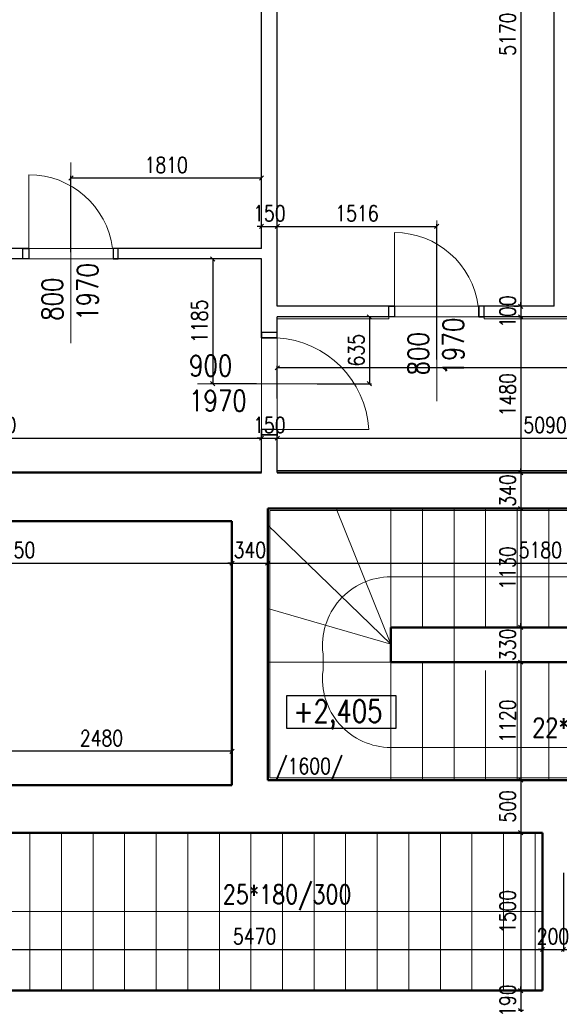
# Model space of a CAD drawing. Header units: millimetres. Extents: x -238874 to 551972, y -298952 to 658415.
# Tile 252 of 256: x 19571 to 24698, y 204681 to 214034. Entities that reach past the tile are written whole.
import ezdxf

# ---------------------------------------------------------------- set-up
doc = ezdxf.new("R2010")
doc.units = ezdxf.units.MM
doc.header["$LTSCALE"] = 20
doc.linetypes.add('DIVIDE', pattern=[31.75, 12.7, -6.35, 0, -6.35, 0, -6.35])
for name, color, linetype in [('CZ', 255, 'Continuous'), ('KOTY', 8, 'Continuous'), ('ZDP', 50, 'Continuous')]:
    doc.layers.add(name, color=color, linetype=linetype)
doc.layers.add('NOSNÉ', color=8, linetype='Continuous', lineweight=50)
doc.layers.add('PRUCHODY', color=7, linetype='Continuous', lineweight=18)
doc.styles.add('SIMPLEX', font='SIMPLEX.shx', dxfattribs={"width": 0.8, "bigfont": 'CAD13.shx'})
doc.styles.get("Standard").update_dxf_attribs({"font": 'simplex.shx', "width": 0.8})
doc.dimstyles.new('CKA', dxfattribs={"dimtxt": 200, "dimasz": 40, "dimexe": 20, "dimexo": 0.2, "dimgap": 50, "dimtad": 1, "dimdec": 0, "dimrnd": 1, "dimzin": 0, "dimdsep": 46, "dimtxsty": 'Standard', "dimblk1": 'OBLIQUE', "dimblk2": 'OBLIQUE', "dimsah": 1, "dimcen": 0.09, "dimclrd": 253, "dimclre": 253, "dimclrt": 253, "dimadec": 0, "dimazin": 0, "dimtfac": 1, "dimtdec": 0, "dimtix": 1, "dimtmove": 2, "dimatfit": 3, "dimfxl": 1, "dimtolj": 1, "dimtzin": 0, "dimarcsym": 0})

# ---------------------------------------------------------------- blocks, each defined once
blk = doc.blocks.new('_OBLIQUE')
at = {"color": 0, "linetype": 'ByBlock'}
blk.add_line((-0.5, -0.5), (0.5, 0.5), dxfattribs=at)
blk = doc.blocks.new('*D1521')
at = {"layer": 'DEFPOINTS', "color": 0, "transparency": 16777216}
for p in [(19068, 206310.9), (24538, 206310.9), (24538, 205201.3)]:
    blk.add_point(p, dxfattribs=at)
at = {"layer": 'KOTY', "lineweight": -2, "transparency": 16777216}
for p, q in [((24538, 205930.1), (24538, 205181.3)), ((19068, 205201.3), (24538, 205201.3))]:
    blk.add_line(p, q, dxfattribs=at)
at = {"layer": 'KOTY', "lineweight": -2, "transparency": 16777216, "xscale": 40, "yscale": 40, "zscale": 40, "rotation": 180}
blk.add_blockref('_OBLIQUE', (19068, 205201.3), dxfattribs=at)
at = {"layer": 'KOTY', "lineweight": -2, "transparency": 16777216, "xscale": 40, "yscale": 40, "zscale": 40}
blk.add_blockref('_OBLIQUE', (24538, 205201.3), dxfattribs=at)
at = {"layer": 'KOTY', "transparency": 16777216, "insert": (21803, 205326.3), "char_height": 150, "attachment_point": 5, "style": 'SIMPLEX'}
blk.add_mtext('\\A1;5470', dxfattribs=at)
blk = doc.blocks.new('*D1540')
at = {"layer": 'DEFPOINTS', "color": 0, "transparency": 16777216}
for p in [(27108, 210058.1), (22018, 209730.9), (27108, 209730.9)]:
    blk.add_point(p, dxfattribs=at)
at = {"layer": 'KOTY', "lineweight": -2, "transparency": 16777216}
for p, q in [((27108, 210111.6), (27108, 210078.1)), ((22018, 210058.1), (27108, 210058.1))]:
    blk.add_line(p, q, dxfattribs=at)
at = {"layer": 'KOTY', "lineweight": -2, "transparency": 16777216, "xscale": 40, "yscale": 40, "zscale": 40, "rotation": 180}
blk.add_blockref('_OBLIQUE', (22018, 210058.1), dxfattribs=at)
at = {"layer": 'KOTY', "lineweight": -2, "transparency": 16777216, "xscale": 40, "yscale": 40, "zscale": 40}
blk.add_blockref('_OBLIQUE', (27108, 210058.1), dxfattribs=at)
at = {"layer": 'KOTY', "transparency": 16777216, "insert": (24563, 210183.1), "char_height": 150, "attachment_point": 5, "style": 'SIMPLEX'}
blk.add_mtext('\\A1;5090', dxfattribs=at)
blk = doc.blocks.new('*D1541')
at = {"layer": 'DEFPOINTS', "color": 0, "transparency": 16777216}
for p in [(22018, 210726.1), (22018, 210055.6), (42178, 210055.6)]:
    blk.add_point(p, dxfattribs=at)
at = {"layer": 'KOTY', "lineweight": -2, "transparency": 16777216}
for p, q in [((22018, 210436.4), (22018, 210746.1)), ((42178, 210726.1), (22018, 210726.1))]:
    blk.add_line(p, q, dxfattribs=at)
at = {"layer": 'KOTY', "lineweight": -2, "transparency": 16777216, "xscale": 40, "yscale": 40, "zscale": 40, "rotation": 180}
blk.add_blockref('_OBLIQUE', (22018, 210726.1), dxfattribs=at)
at = {"layer": 'KOTY', "lineweight": -2, "transparency": 16777216, "xscale": 40, "yscale": 40, "zscale": 40}
blk.add_blockref('_OBLIQUE', (42178, 210726.1), dxfattribs=at)
at = {"layer": 'KOTY', "transparency": 16777216, "insert": (32098, 210851.1), "char_height": 150, "attachment_point": 5, "style": 'SIMPLEX'}
blk.add_mtext('\\A1;20160', dxfattribs=at)
blk = doc.blocks.new('*D1542')
at = {"layer": 'DEFPOINTS', "color": 0, "transparency": 16777216}
for p in [(21928, 209390.9), (27108, 209390.9), (27108, 208871.6)]:
    blk.add_point(p, dxfattribs=at)
at = {"layer": 'KOTY', "lineweight": -2, "transparency": 16777216}
for p, q in [((27108, 209010.1), (27108, 208851.6)), ((21928, 208871.6), (27108, 208871.6))]:
    blk.add_line(p, q, dxfattribs=at)
at = {"layer": 'KOTY', "lineweight": -2, "transparency": 16777216, "xscale": 40, "yscale": 40, "zscale": 40, "rotation": 180}
blk.add_blockref('_OBLIQUE', (21928, 208871.6), dxfattribs=at)
at = {"layer": 'KOTY', "lineweight": -2, "transparency": 16777216, "xscale": 40, "yscale": 40, "zscale": 40}
blk.add_blockref('_OBLIQUE', (27108, 208871.6), dxfattribs=at)
at = {"layer": 'KOTY', "transparency": 16777216, "insert": (24518, 208996.6), "char_height": 150, "attachment_point": 5, "style": 'SIMPLEX'}
blk.add_mtext('\\A1;5180', dxfattribs=at)
blk = doc.blocks.new('*D1543')
at = {"layer": 'DEFPOINTS', "color": 0, "transparency": 16777216}
for p in [(23533.5, 212070), (22018, 210975.5), (23533.5, 210425.5)]:
    blk.add_point(p, dxfattribs=at)
at = {"layer": 'KOTY', "lineweight": -2, "transparency": 16777216}
for p, q in [((22018, 212070), (23533.5, 212070)), ((23533.5, 210806.2), (23533.5, 212090))]:
    blk.add_line(p, q, dxfattribs=at)
at = {"layer": 'KOTY', "lineweight": -2, "transparency": 16777216, "xscale": 40, "yscale": 40, "zscale": 40, "rotation": 180}
blk.add_blockref('_OBLIQUE', (22018, 212070), dxfattribs=at)
at = {"layer": 'KOTY', "lineweight": -2, "transparency": 16777216, "xscale": 40, "yscale": 40, "zscale": 40}
blk.add_blockref('_OBLIQUE', (23533.5, 212070), dxfattribs=at)
at = {"layer": 'KOTY', "transparency": 16777216, "insert": (22775.7, 212195), "char_height": 150, "attachment_point": 5, "style": 'SIMPLEX'}
blk.add_mtext('\\A1;1516', dxfattribs=at)
blk = doc.blocks.new('*D1547')
at = {"layer": 'DEFPOINTS', "color": 0, "transparency": 16777216}
for p in [(17438, 209220.9), (21588, 209270.9), (21588, 208871.6)]:
    blk.add_point(p, dxfattribs=at)
at = {"layer": 'KOTY', "lineweight": -2, "transparency": 16777216}
for p, q in [((17438, 208871.6), (21588, 208871.6)), ((21588, 208890.1), (21588, 208851.6))]:
    blk.add_line(p, q, dxfattribs=at)
at = {"layer": 'KOTY', "lineweight": -2, "transparency": 16777216, "xscale": 40, "yscale": 40, "zscale": 40, "rotation": 180}
blk.add_blockref('_OBLIQUE', (17438, 208871.6), dxfattribs=at)
at = {"layer": 'KOTY', "lineweight": -2, "transparency": 16777216, "xscale": 40, "yscale": 40, "zscale": 40}
blk.add_blockref('_OBLIQUE', (21588, 208871.6), dxfattribs=at)
at = {"layer": 'KOTY', "transparency": 16777216, "insert": (19513, 208996.6), "char_height": 150, "attachment_point": 5, "style": 'SIMPLEX'}
blk.add_mtext('\\A1;4150', dxfattribs=at)
blk = doc.blocks.new('*D1551')
at = {"layer": 'DEFPOINTS', "color": 0, "transparency": 16777216}
for p in [(21928, 209390.9), (21588, 209270.9), (21928, 208871.6)]:
    blk.add_point(p, dxfattribs=at)
at = {"layer": 'KOTY', "lineweight": -2, "transparency": 16777216}
for p, q in [((21928, 209010.1), (21928, 208851.6)), ((21588, 208871.6), (21548, 208871.6)), ((21588, 208871.6), (21928, 208871.6)), ((21928, 208871.6), (21968, 208871.6))]:
    blk.add_line(p, q, dxfattribs=at)
at = {"layer": 'KOTY', "lineweight": -2, "transparency": 16777216, "xscale": 40, "yscale": 40, "zscale": 40}
blk.add_blockref('_OBLIQUE', (21588, 208871.6), dxfattribs=at)
at = {"layer": 'KOTY', "lineweight": -2, "transparency": 16777216, "xscale": 40, "yscale": 40, "zscale": 40, "rotation": 180}
blk.add_blockref('_OBLIQUE', (21928, 208871.6), dxfattribs=at)
at = {"layer": 'KOTY', "transparency": 16777216, "insert": (21758, 208996.6), "char_height": 150, "attachment_point": 5, "style": 'SIMPLEX'}
blk.add_mtext('\\A1;340', dxfattribs=at)
blk = doc.blocks.new('*D1623')
at = {"layer": 'DEFPOINTS', "color": 0, "transparency": 16777216}
for p in [(19108, 207083.9), (19108, 206760.9), (21588, 206760.9)]:
    blk.add_point(p, dxfattribs=at)
at = {"layer": 'KOTY', "lineweight": -2, "transparency": 16777216}
for p, q in [((19108, 207141.6), (19108, 207103.9)), ((21588, 207083.9), (19108, 207083.9))]:
    blk.add_line(p, q, dxfattribs=at)
at = {"layer": 'KOTY', "lineweight": -2, "transparency": 16777216, "xscale": 40, "yscale": 40, "zscale": 40, "rotation": 180}
blk.add_blockref('_OBLIQUE', (19108, 207083.9), dxfattribs=at)
at = {"layer": 'KOTY', "lineweight": -2, "transparency": 16777216, "xscale": 40, "yscale": 40, "zscale": 40}
blk.add_blockref('_OBLIQUE', (21588, 207083.9), dxfattribs=at)
at = {"layer": 'KOTY', "transparency": 16777216, "insert": (20348, 207208.9), "char_height": 150, "attachment_point": 5, "style": 'SIMPLEX'}
blk.add_mtext('\\A1;2480', dxfattribs=at)
blk = doc.blocks.new('*D1626')
at = {"layer": 'DEFPOINTS', "color": 0, "transparency": 16777216}
for p in [(21868, 210058.1), (21868, 209730.9), (16798, 209230.9)]:
    blk.add_point(p, dxfattribs=at)
at = {"layer": 'KOTY', "lineweight": -2, "transparency": 16777216}
for p, q in [((21868, 210111.6), (21868, 210078.1)), ((16798, 210058.1), (21868, 210058.1))]:
    blk.add_line(p, q, dxfattribs=at)
at = {"layer": 'KOTY', "lineweight": -2, "transparency": 16777216, "xscale": 40, "yscale": 40, "zscale": 40, "rotation": 180}
blk.add_blockref('_OBLIQUE', (16798, 210058.1), dxfattribs=at)
at = {"layer": 'KOTY', "lineweight": -2, "transparency": 16777216, "xscale": 40, "yscale": 40, "zscale": 40}
blk.add_blockref('_OBLIQUE', (21868, 210058.1), dxfattribs=at)
at = {"layer": 'KOTY', "transparency": 16777216, "insert": (19333, 210183.1), "char_height": 150, "attachment_point": 5, "style": 'SIMPLEX'}
blk.add_mtext('\\A1;5070', dxfattribs=at)
blk = doc.blocks.new('*D1631')
at = {"layer": 'DEFPOINTS', "color": 0, "transparency": 16777216}
for p in [(22018, 212070), (21868, 210975.5), (22018, 210975.5)]:
    blk.add_point(p, dxfattribs=at)
at = {"layer": 'KOTY', "lineweight": -2, "transparency": 16777216}
for p, q in [((21868, 212070), (21828, 212070)), ((21868, 212070), (22018, 212070)), ((22018, 211356.2), (22018, 212090)), ((22018, 212070), (22058, 212070))]:
    blk.add_line(p, q, dxfattribs=at)
at = {"layer": 'KOTY', "lineweight": -2, "transparency": 16777216, "xscale": 40, "yscale": 40, "zscale": 40}
blk.add_blockref('_OBLIQUE', (21868, 212070), dxfattribs=at)
at = {"layer": 'KOTY', "lineweight": -2, "transparency": 16777216, "xscale": 40, "yscale": 40, "zscale": 40, "rotation": 180}
blk.add_blockref('_OBLIQUE', (22018, 212070), dxfattribs=at)
at = {"layer": 'KOTY', "transparency": 16777216, "insert": (21943, 212195), "char_height": 150, "attachment_point": 5, "style": 'SIMPLEX'}
blk.add_mtext('\\A1;150', dxfattribs=at)
blk = doc.blocks.new('*D1632')
at = {"layer": 'DEFPOINTS', "color": 0, "transparency": 16777216}
for p in [(22201.4, 211760.9), (21404.7, 210575.9), (22201.4, 210575.9)]:
    blk.add_point(p, dxfattribs=at)
at = {"layer": 'KOTY', "lineweight": -2, "transparency": 16777216}
for p, q in [((21404.7, 211760.9), (21404.7, 210575.9)), ((21820.7, 210575.9), (21384.7, 210575.9))]:
    blk.add_line(p, q, dxfattribs=at)
at = {"layer": 'KOTY', "lineweight": -2, "transparency": 16777216, "xscale": 40, "yscale": 40, "zscale": 40}
for p, rotation in [((21404.7, 211760.9), 90), ((21404.7, 210575.9), 270)]:
    blk.add_blockref('_OBLIQUE', p, dxfattribs=dict(at, rotation=rotation))
at = {"layer": 'KOTY', "transparency": 16777216, "insert": (21279.7, 211168.4), "char_height": 150, "attachment_point": 5, "rotation": 90, "style": 'SIMPLEX'}
blk.add_mtext('\\A1;1185', dxfattribs=at)
blk = doc.blocks.new('*D1633')
at = {"layer": 'DEFPOINTS', "color": 0, "transparency": 16777216}
for p in [(22018, 210058.1), (21868, 209730.9), (22018, 209730.9)]:
    blk.add_point(p, dxfattribs=at)
at = {"layer": 'KOTY', "lineweight": -2, "transparency": 16777216}
for p, q in [((22018, 210111.6), (22018, 210078.1)), ((21868, 210058.1), (21828, 210058.1)), ((21868, 210058.1), (22018, 210058.1)), ((22018, 210058.1), (22058, 210058.1))]:
    blk.add_line(p, q, dxfattribs=at)
at = {"layer": 'KOTY', "lineweight": -2, "transparency": 16777216, "xscale": 40, "yscale": 40, "zscale": 40}
blk.add_blockref('_OBLIQUE', (21868, 210058.1), dxfattribs=at)
at = {"layer": 'KOTY', "lineweight": -2, "transparency": 16777216, "xscale": 40, "yscale": 40, "zscale": 40, "rotation": 180}
blk.add_blockref('_OBLIQUE', (22018, 210058.1), dxfattribs=at)
at = {"layer": 'KOTY', "transparency": 16777216, "insert": (21943, 210183.1), "char_height": 150, "attachment_point": 5, "style": 'SIMPLEX'}
blk.add_mtext('\\A1;150', dxfattribs=at)
blk = doc.blocks.new('*D1634')
at = {"layer": 'DEFPOINTS', "color": 0, "transparency": 16777216}
for p in [(22018, 211210.9), (22018, 210575.9), (22894, 210575.9)]:
    blk.add_point(p, dxfattribs=at)
at = {"layer": 'KOTY', "lineweight": -2, "transparency": 16777216}
for p, q in [((22894, 211210.9), (22894, 210575.9)), ((22398.7, 210575.9), (22914, 210575.9))]:
    blk.add_line(p, q, dxfattribs=at)
at = {"layer": 'KOTY', "lineweight": -2, "transparency": 16777216, "xscale": 40, "yscale": 40, "zscale": 40}
for p, rotation in [((22894, 211210.9), 90), ((22894, 210575.9), 270)]:
    blk.add_blockref('_OBLIQUE', p, dxfattribs=dict(at, rotation=rotation))
at = {"layer": 'KOTY', "transparency": 16777216, "insert": (22769, 210893.4), "char_height": 150, "attachment_point": 5, "rotation": 90, "style": 'SIMPLEX'}
blk.add_mtext('\\A1;635', dxfattribs=at)
blk = doc.blocks.new('*D1635')
at = {"layer": 'DEFPOINTS', "color": 0, "transparency": 16777216}
for p in [(20057.8, 212528.8), (20057.8, 211444.2), (21868, 211444.2)]:
    blk.add_point(p, dxfattribs=at)
at = {"layer": 'KOTY', "lineweight": -2, "transparency": 16777216}
for p, q in [((20057.8, 211825), (20057.8, 212548.8)), ((21868, 212528.8), (20057.8, 212528.8))]:
    blk.add_line(p, q, dxfattribs=at)
at = {"layer": 'KOTY', "lineweight": -2, "transparency": 16777216, "xscale": 40, "yscale": 40, "zscale": 40, "rotation": 180}
blk.add_blockref('_OBLIQUE', (20057.8, 212528.8), dxfattribs=at)
at = {"layer": 'KOTY', "lineweight": -2, "transparency": 16777216, "xscale": 40, "yscale": 40, "zscale": 40}
blk.add_blockref('_OBLIQUE', (21868, 212528.8), dxfattribs=at)
at = {"layer": 'KOTY', "transparency": 16777216, "insert": (20962.9, 212653.8), "char_height": 150, "attachment_point": 5, "style": 'SIMPLEX'}
blk.add_mtext('\\A1;1810', dxfattribs=at)
blk = doc.blocks.new('*D1659')
at = {"layer": 'DEFPOINTS', "color": 0, "transparency": 16777216}
for p in [(25158, 209390.9), (24298, 208260.9), (24331.6, 208260.9)]:
    blk.add_point(p, dxfattribs=at)
at = {"layer": 'KOTY', "lineweight": -2, "transparency": 16777216}
for p, q in [((24331.6, 209390.9), (24331.6, 208260.9)), ((24678.7, 208260.9), (24351.6, 208260.9))]:
    blk.add_line(p, q, dxfattribs=at)
at = {"layer": 'KOTY', "lineweight": -2, "transparency": 16777216, "xscale": 40, "yscale": 40, "zscale": 40}
for p, rotation in [((24331.6, 209390.9), 90), ((24331.6, 208260.9), 270)]:
    blk.add_blockref('_OBLIQUE', p, dxfattribs=dict(at, rotation=rotation))
at = {"layer": 'KOTY', "transparency": 16777216, "insert": (24206.6, 208825.9), "char_height": 150, "attachment_point": 5, "rotation": 90, "style": 'SIMPLEX'}
blk.add_mtext('\\A1;1130', dxfattribs=at)
blk = doc.blocks.new('*D1927')
at = {"layer": 'DEFPOINTS', "color": 0, "transparency": 16777216}
for p in [(24538, 206310.9), (24738, 206310.9), (24738, 205201.3)]:
    blk.add_point(p, dxfattribs=at)
at = {"layer": 'KOTY', "lineweight": -2, "transparency": 16777216}
for p, q in [((24738, 205930.1), (24738, 205181.3)), ((24538, 205201.3), (24498, 205201.3)), ((24538, 205201.3), (24738, 205201.3)), ((24738, 205201.3), (24778, 205201.3))]:
    blk.add_line(p, q, dxfattribs=at)
at = {"layer": 'KOTY', "lineweight": -2, "transparency": 16777216, "xscale": 40, "yscale": 40, "zscale": 40}
blk.add_blockref('_OBLIQUE', (24538, 205201.3), dxfattribs=at)
at = {"layer": 'KOTY', "lineweight": -2, "transparency": 16777216, "xscale": 40, "yscale": 40, "zscale": 40, "rotation": 180}
blk.add_blockref('_OBLIQUE', (24738, 205201.3), dxfattribs=at)
at = {"layer": 'KOTY', "transparency": 16777216, "insert": (24638, 205326.3), "char_height": 150, "attachment_point": 5, "style": 'SIMPLEX'}
blk.add_mtext('\\A1;200', dxfattribs=at)
blk = doc.blocks.new('*D1930')
at = {"layer": 'DEFPOINTS', "color": 0, "transparency": 16777216}
for p in [(24468, 206310.9), (24331.6, 204810.9), (24538, 204810.9)]:
    blk.add_point(p, dxfattribs=at)
at = {"layer": 'KOTY', "lineweight": -2, "transparency": 16777216}
for p, q in [((24331.6, 206310.9), (24331.6, 204810.9)), ((24157.2, 204810.9), (24311.6, 204810.9))]:
    blk.add_line(p, q, dxfattribs=at)
at = {"layer": 'KOTY', "lineweight": -2, "transparency": 16777216, "xscale": 40, "yscale": 40, "zscale": 40}
for p, rotation in [((24331.6, 206310.9), 90), ((24331.6, 204810.9), 270)]:
    blk.add_blockref('_OBLIQUE', p, dxfattribs=dict(at, rotation=rotation))
at = {"layer": 'KOTY', "transparency": 16777216, "insert": (24206.6, 205560.9), "char_height": 150, "attachment_point": 5, "rotation": 90, "style": 'SIMPLEX'}
blk.add_mtext('\\A1;1500', dxfattribs=at)
blk = doc.blocks.new('*D1931')
at = {"layer": 'DEFPOINTS', "color": 0, "transparency": 16777216}
for p in [(24538, 204810.9), (24331.6, 204620.9), (24738, 204620.9)]:
    blk.add_point(p, dxfattribs=at)
at = {"layer": 'KOTY', "lineweight": -2, "transparency": 16777216}
for p, q in [((24331.6, 204810.9), (24331.6, 204850.9)), ((24331.6, 204810.9), (24331.6, 204620.9)), ((24357.2, 204620.9), (24311.6, 204620.9)), ((24331.6, 204620.9), (24331.6, 204580.9))]:
    blk.add_line(p, q, dxfattribs=at)
at = {"layer": 'KOTY', "lineweight": -2, "transparency": 16777216, "xscale": 40, "yscale": 40, "zscale": 40}
for p, rotation in [((24331.6, 204810.9), 270), ((24331.6, 204620.9), 90)]:
    blk.add_blockref('_OBLIQUE', p, dxfattribs=dict(at, rotation=rotation))
at = {"layer": 'KOTY', "transparency": 16777216, "insert": (24206.6, 204715.9), "char_height": 150, "attachment_point": 5, "rotation": 90, "style": 'SIMPLEX'}
blk.add_mtext('\\A1;190', dxfattribs=at)
blk = doc.blocks.new('*D1932')
at = {"layer": 'DEFPOINTS', "color": 0, "transparency": 16777216}
for p in [(24298, 208260.9), (24298, 207930.9), (24331.6, 207930.9)]:
    blk.add_point(p, dxfattribs=at)
at = {"layer": 'KOTY', "lineweight": -2, "transparency": 16777216}
for p, q in [((24331.6, 208260.9), (24331.6, 208300.9)), ((24331.6, 208260.9), (24331.6, 207930.9)), ((24331.6, 207930.9), (24331.6, 207890.9)), ((24678.7, 207930.9), (24351.6, 207930.9))]:
    blk.add_line(p, q, dxfattribs=at)
at = {"layer": 'KOTY', "lineweight": -2, "transparency": 16777216, "xscale": 40, "yscale": 40, "zscale": 40}
for p, rotation in [((24331.6, 208260.9), 270), ((24331.6, 207930.9), 90)]:
    blk.add_blockref('_OBLIQUE', p, dxfattribs=dict(at, rotation=rotation))
at = {"layer": 'KOTY', "transparency": 16777216, "insert": (24206.6, 208095.9), "char_height": 150, "attachment_point": 5, "rotation": 90, "style": 'SIMPLEX'}
blk.add_mtext('\\A1;330', dxfattribs=at)
blk = doc.blocks.new('*D1933')
at = {"layer": 'DEFPOINTS', "color": 0, "transparency": 16777216}
for p in [(24298, 207930.9), (24298, 206810.9), (24331.6, 206810.9)]:
    blk.add_point(p, dxfattribs=at)
at = {"layer": 'KOTY', "lineweight": -2, "transparency": 16777216}
for p, q in [((24331.6, 207930.9), (24331.6, 206810.9)), ((24678.7, 206810.9), (24351.6, 206810.9))]:
    blk.add_line(p, q, dxfattribs=at)
at = {"layer": 'KOTY', "lineweight": -2, "transparency": 16777216, "xscale": 40, "yscale": 40, "zscale": 40}
for p, rotation in [((24331.6, 207930.9), 90), ((24331.6, 206810.9), 270)]:
    blk.add_blockref('_OBLIQUE', p, dxfattribs=dict(at, rotation=rotation))
at = {"layer": 'KOTY', "transparency": 16777216, "insert": (24206.6, 207370.9), "char_height": 150, "attachment_point": 5, "rotation": 90, "style": 'SIMPLEX'}
blk.add_mtext('\\A1;1120', dxfattribs=at)
blk = doc.blocks.new('*D1934')
at = {"layer": 'DEFPOINTS', "color": 0, "transparency": 16777216}
for p in [(24298, 206810.9), (24331.6, 206310.9), (24468, 206310.9)]:
    blk.add_point(p, dxfattribs=at)
at = {"layer": 'KOTY', "lineweight": -2, "transparency": 16777216}
for p, q in [((24331.6, 206810.9), (24331.6, 206310.9)), ((24087.2, 206310.9), (24311.6, 206310.9))]:
    blk.add_line(p, q, dxfattribs=at)
at = {"layer": 'KOTY', "lineweight": -2, "transparency": 16777216, "xscale": 40, "yscale": 40, "zscale": 40}
for p, rotation in [((24331.6, 206810.9), 90), ((24331.6, 206310.9), 270)]:
    blk.add_blockref('_OBLIQUE', p, dxfattribs=dict(at, rotation=rotation))
at = {"layer": 'KOTY', "transparency": 16777216, "insert": (24206.6, 206560.9), "char_height": 150, "attachment_point": 5, "rotation": 90, "style": 'SIMPLEX'}
blk.add_mtext('\\A1;500', dxfattribs=at)
blk = doc.blocks.new('*D2420')
at = {"layer": 'DEFPOINTS', "color": 0, "transparency": 16777216}
for p in [(24148, 216480.9), (24331.6, 211310.9), (24648, 211310.9)]:
    blk.add_point(p, dxfattribs=at)
at = {"layer": 'KOTY', "lineweight": -2, "transparency": 16777216}
for p, q in [((24331.6, 216480.9), (24331.6, 211310.9)), ((24267.2, 211310.9), (24311.6, 211310.9))]:
    blk.add_line(p, q, dxfattribs=at)
at = {"layer": 'KOTY', "lineweight": -2, "transparency": 16777216, "xscale": 40, "yscale": 40, "zscale": 40}
for p, rotation in [((24331.6, 216480.9), 90), ((24331.6, 211310.9), 270)]:
    blk.add_blockref('_OBLIQUE', p, dxfattribs=dict(at, rotation=rotation))
at = {"layer": 'KOTY', "transparency": 16777216, "insert": (24206.6, 213895.9), "char_height": 150, "attachment_point": 5, "rotation": 90, "style": 'SIMPLEX'}
blk.add_mtext('\\A1;5170', dxfattribs=at)
blk = doc.blocks.new('*D2426')
at = {"layer": 'DEFPOINTS', "color": 0, "transparency": 16777216}
for p in [(24648, 211310.9), (23933.5, 211210.9), (24331.6, 211210.9)]:
    blk.add_point(p, dxfattribs=at)
at = {"layer": 'KOTY', "lineweight": -2, "transparency": 16777216}
for p, q in [((24331.6, 211310.9), (24331.6, 211350.9)), ((24331.6, 211310.9), (24331.6, 211210.9)), ((24314.3, 211210.9), (24351.6, 211210.9)), ((24331.6, 211210.9), (24331.6, 211170.9))]:
    blk.add_line(p, q, dxfattribs=at)
at = {"layer": 'KOTY', "lineweight": -2, "transparency": 16777216, "xscale": 40, "yscale": 40, "zscale": 40}
for p, rotation in [((24331.6, 211310.9), 270), ((24331.6, 211210.9), 90)]:
    blk.add_blockref('_OBLIQUE', p, dxfattribs=dict(at, rotation=rotation))
at = {"layer": 'KOTY', "transparency": 16777216, "insert": (24206.6, 211260.9), "char_height": 150, "attachment_point": 5, "rotation": 90, "style": 'SIMPLEX'}
blk.add_mtext('\\A1;100', dxfattribs=at)
blk = doc.blocks.new('*D2427')
at = {"layer": 'DEFPOINTS', "color": 0, "transparency": 16777216}
for p in [(24331.6, 209730.9), (24331.6, 209390.9), (25158, 209390.9)]:
    blk.add_point(p, dxfattribs=at)
at = {"layer": 'KOTY', "lineweight": -2, "transparency": 16777216}
for p, q in [((24331.6, 209730.9), (24331.6, 209770.9)), ((24331.6, 209730.9), (24331.6, 209390.9)), ((24777.2, 209390.9), (24311.6, 209390.9)), ((24331.6, 209390.9), (24331.6, 209350.9))]:
    blk.add_line(p, q, dxfattribs=at)
at = {"layer": 'KOTY', "lineweight": -2, "transparency": 16777216, "xscale": 40, "yscale": 40, "zscale": 40}
for p, rotation in [((24331.6, 209730.9), 270), ((24331.6, 209390.9), 90)]:
    blk.add_blockref('_OBLIQUE', p, dxfattribs=dict(at, rotation=rotation))
at = {"layer": 'KOTY', "transparency": 16777216, "insert": (24206.6, 209560.9), "char_height": 150, "attachment_point": 5, "rotation": 90, "style": 'SIMPLEX'}
blk.add_mtext('\\A1;340', dxfattribs=at)
blk = doc.blocks.new('*D2428')
at = {"layer": 'DEFPOINTS', "color": 0, "transparency": 16777216}
for p in [(23933.5, 211210.9), (24331.6, 209730.9), (24331.6, 209730.9)]:
    blk.add_point(p, dxfattribs=at)
at = {"layer": 'KOTY', "lineweight": -2, "transparency": 16777216}
for p, q in [((24331.6, 211210.9), (24331.6, 209730.9)), ((23950.8, 209730.9), (24311.6, 209730.9))]:
    blk.add_line(p, q, dxfattribs=at)
at = {"layer": 'KOTY', "lineweight": -2, "transparency": 16777216, "xscale": 40, "yscale": 40, "zscale": 40}
for p, rotation in [((24331.6, 211210.9), 90), ((24331.6, 209730.9), 270)]:
    blk.add_blockref('_OBLIQUE', p, dxfattribs=dict(at, rotation=rotation))
at = {"layer": 'KOTY', "transparency": 16777216, "insert": (24206.6, 210470.9), "char_height": 150, "attachment_point": 5, "rotation": 90, "style": 'SIMPLEX'}
blk.add_mtext('\\A1;1480', dxfattribs=at)

msp = doc.modelspace()

# ---------------------------------------------------------------- linework, layer by layer
at = {"layer": 'CZ', "color": 7}
msp.add_lwpolyline([(22110.426, 207612.7), (23143.909, 207612.7), (23143.909, 207300.229), (22110.426, 207300.229)], close=True, dxfattribs=at)
at = {"layer": 'NOSNÉ'}
for p, q in [((21867.962, 209730.863), (16797.962, 209730.863)), ((25157.962, 209730.863), (22017.962, 209730.863)), ((21927.962, 209390.863), (25157.962, 209390.863)), ((21927.962, 209230.863), (21927.962, 209390.863)), ((21587.962, 209270.863), (17437.962, 209270.863)), ((21587.962, 206760.863), (21587.962, 209270.863)), ((21927.962, 206810.863), (21927.962, 209230.863)), ((24897.962, 208260.863), (23097.962, 208260.863)), ((23097.962, 208260.863), (23097.962, 207930.863)), ((23512.003, 207930.863), (23097.962, 207930.863)), ((24897.962, 207930.863), (23512.003, 207930.863)), ((24897.962, 206810.863), (21927.962, 206810.863)), ((21587.962, 206760.863), (19107.962, 206760.863)), ((24537.962, 206310.863), (19107.962, 206310.863)), ((21437.962, 206310.863), (19107.962, 206310.863)), ((24537.962, 204810.863), (24537.962, 206310.863)), ((24537.962, 204810.863), (19067.962, 204810.863))]:
    msp.add_line(p, q, dxfattribs=at)
at = {"layer": 'PRUCHODY'}
for p, q in [((20057.762, 212676.721), (20057.762, 210960.863)), ((19657.762, 211860.863), (19657.762, 212560.863)), ((23533.489, 212126.721), (23533.489, 210410.863)), ((23133.489, 211310.863), (23133.489, 212010.863)), ((20507.762, 211860.863), (19601.488, 211860.863)), ((19601.488, 211760.863), (19601.488, 211860.863)), ((19657.762, 211860.863), (19657.762, 211760.863)), ((20457.762, 211760.863), (20457.762, 211860.863)), ((20507.762, 211760.863), (20507.762, 211860.863)), ((19657.762, 211760.863), (19601.488, 211760.863)), ((20457.762, 211760.863), (19657.762, 211760.863)), ((20457.762, 211760.863), (20507.762, 211760.863)), ((23077.214, 211190.863), (23077.214, 211310.863)), ((23983.489, 211310.863), (23083.489, 211310.863)), ((23983.489, 211190.863), (23983.489, 211310.863)), ((23077.214, 211190.863), (22017.962, 211190.863)), ((23933.489, 211210.863), (23133.489, 211210.863)), ((26075.547, 211190.863), (23983.489, 211190.863)), ((21867.962, 211010.863), (21867.962, 210140.863)), ((22017.962, 210140.863), (22017.962, 211010.863)), ((22888.534, 210575.863), (21259.225, 210575.863)), ((22887.962, 210140.863), (21867.962, 210140.863)), ((25157.962, 209750.863), (22017.962, 209750.863)), ((21947.962, 209370.863), (25157.962, 209370.863)), ((21947.962, 206830.863), (21947.962, 209370.863)), ((23697.962, 208260.863), (23697.962, 209390.863)), ((23997.962, 208260.863), (23997.962, 209390.863)), ((24297.962, 208260.863), (24297.962, 209390.863)), ((24597.962, 208260.863), (24597.962, 209390.863)), ((21387.962, 209270.863), (17437.962, 209270.863)), ((23697.962, 207930.863), (23697.962, 209230.863)), ((24897.962, 208740.863), (23097.962, 208740.863)), ((23097.962, 208260.863), (23458.19, 208260.863)), ((23097.962, 208260.863), (23097.962, 208100.863)), ((22452.904, 207850.863), (22452.904, 208010.863)), ((23097.962, 207930.863), (23097.962, 207850.863)), ((23997.962, 206810.863), (23997.962, 207850.863)), ((23097.962, 207120.863), (26097.962, 207120.863)), ((27087.962, 206830.863), (21947.962, 206830.863)), ((24537.962, 205560.863), (19067.962, 205560.863))]:
    msp.add_line(p, q, dxfattribs=at)
at = {"layer": 'PRUCHODY', "linetype": 'Continuous'}
for p, q in [((22577.687, 209390.863), (23097.962, 208100.863)), ((23097.962, 208260.863), (23097.962, 209390.863)), ((23397.962, 208260.863), (23397.962, 209390.863)), ((23097.962, 208100.863), (21927.962, 209230.863)), ((23097.962, 208100.863), (21927.962, 208441.548)), ((23097.962, 207930.863), (21927.962, 207930.863)), ((23397.962, 206810.863), (23397.962, 207930.863)), ((23697.962, 206810.863), (23697.962, 207930.863)), ((24297.962, 206810.863), (24297.962, 207930.863)), ((24597.962, 206810.863), (24597.962, 207930.863)), ((23097.962, 206810.863), (23097.962, 207850.863)), ((19667.962, 206310.863), (19667.962, 204810.863)), ((19967.962, 206310.863), (19967.962, 204810.863)), ((20267.962, 206310.863), (20267.962, 204810.863)), ((20567.962, 206310.863), (20567.962, 204810.863)), ((20867.962, 206310.863), (20867.962, 204810.863)), ((21167.962, 206310.863), (21167.962, 204810.863)), ((21467.962, 206310.863), (21467.962, 204810.863)), ((21767.962, 206310.863), (21767.962, 204810.863)), ((22067.962, 206310.863), (22067.962, 204810.863)), ((22367.962, 206310.863), (22367.962, 204810.863)), ((22667.962, 206310.863), (22667.962, 204810.863)), ((22967.962, 206310.863), (22967.962, 204810.863)), ((23267.962, 206310.863), (23267.962, 204810.863)), ((23567.962, 206310.863), (23567.962, 204810.863)), ((23867.962, 206310.863), (23867.962, 204810.863)), ((24167.962, 206310.863), (24167.962, 204810.863)), ((24467.962, 206310.863), (24467.962, 204810.863))]:
    msp.add_line(p, q, dxfattribs=at)
at = {"layer": 'PRUCHODY', "linetype": 'DIVIDE'}
for p, q in [((23435.303, 208260.863), (23097.962, 208260.863)), ((23997.962, 206810.863), (23997.962, 207930.863))]:
    msp.add_line(p, q, dxfattribs=at)
at = {"layer": 'PRUCHODY'}
for centre, radius, start, end in [((19657.762, 211760.863), 800, 7.1807558, 90), ((23133.489, 211210.863), 800, 7.1807558, 90), ((21964.768, 210087.669), 924.725, 3.2977233, 86.7022767), ((23097.962, 208090.863), 650, 90, 187.069714), ((23097.962, 207770.863), 650, 172.930286, 270)]:
    msp.add_arc(centre, radius, start, end, dxfattribs=at)
at = {"layer": 'ZDP'}
for p, q in [((21867.962, 211860.863), (21867.962, 216470.863)), ((22017.962, 211310.863), (22017.962, 216470.863)), ((24647.962, 211310.863), (24647.962, 216470.863)), ((19657.762, 211860.863), (16797.962, 211860.863)), ((21867.962, 211860.863), (20457.762, 211860.863)), ((19657.762, 211760.863), (16797.962, 211760.863)), ((21867.962, 211760.863), (20457.762, 211760.863)), ((21867.962, 211010.863), (21867.962, 211760.863)), ((23133.489, 211310.863), (22017.962, 211310.863)), ((23133.489, 211310.863), (23133.489, 211210.863)), ((23933.489, 211210.863), (23933.489, 211310.863)), ((24647.962, 211310.863), (23933.489, 211310.863)), ((23133.489, 211210.863), (22017.962, 211210.863)), ((22017.962, 211010.863), (22017.962, 211210.863)), ((23133.489, 211210.863), (23077.214, 211210.863)), ((23933.489, 211210.863), (23983.489, 211210.863)), ((26131.822, 211210.863), (23933.489, 211210.863)), ((22017.962, 211060.863), (21867.962, 211060.863)), ((22017.962, 211010.863), (21867.962, 211010.863)), ((21867.962, 209730.863), (21867.962, 210140.863)), ((22017.962, 210090.863), (21867.962, 210090.863)), ((22017.962, 209730.863), (22017.962, 210140.863))]:
    msp.add_line(p, q, dxfattribs=at)
for points in [[(19657.762, 211760.863), (19601.488, 211760.863), (19601.488, 211860.863), (19657.762, 211860.863)], [(20457.762, 211760.863), (20507.762, 211760.863), (20507.762, 211860.863), (20457.762, 211860.863)], [(23133.489, 211210.863), (23077.214, 211210.863), (23077.214, 211310.863), (23133.489, 211310.863)], [(23133.489, 211210.863), (23077.214, 211210.863), (23077.214, 211310.863), (23133.489, 211310.863)], [(23933.489, 211210.863), (23983.489, 211210.863), (23983.489, 211310.863), (23933.489, 211310.863)], [(23933.489, 211210.863), (23983.489, 211210.863), (23983.489, 211310.863), (23933.489, 211310.863)], [(21867.962, 211010.863), (22017.962, 211010.863), (22017.962, 211060.863), (21867.962, 211060.863)], [(21867.962, 210090.863), (22017.962, 210090.863), (22017.962, 210140.863), (21867.962, 210140.863)]]:
    msp.add_lwpolyline(points, close=True, dxfattribs=at)

# ---------------------------------------------------------------- texts
at = {"layer": 'CZ', "color": 7, "char_height": 200, "width": 921.6, "attachment_point": 1, "rotation": 90}
for insert in [(19781.912, 211172.909), (23257.638, 210654.723)]:
    msp.add_mtext('800\\P1970', dxfattribs=dict(at, insert=insert))
at = {"layer": 'CZ', "color": 7, "attachment_point": 1}
for s, insert, char_height, width in [('900\\P1970', (21179.787, 210846.844), 200, 921.6), ('+2,405', (22173.314, 207571.496), 212.5, 1666.9), ('22*175/300', (24442.11, 207399.71), 180, 792.72), ('/1600/', (22003.646, 207018.467), 150, 1877.4), ('25*180/300', (21500.757, 205815.002), 180, 792.72)]:
    msp.add_mtext(s, dxfattribs=dict(at, insert=insert, char_height=char_height, width=width))

# ---------------------------------------------------------------- dimensions: what is measured, and where the dimension line sits
at = {"layer": 'KOTY'}
for base, p1, p2, angle, text, picture, middle in [((24331.562, 211310.863), (24147.962, 216480.863), (24647.962, 211310.863), 270, '5170', '*D2420', (24206.562, 213895.863)), ((21404.72, 210575.863), (22201.446, 211760.863), (22201.446, 210575.863), 90, '1185', '*D1632', (21279.72, 211168.363)), ((24331.562, 211210.863), (24647.962, 211310.863), (23933.489, 211210.863), 270, '100', '*D2426', (24206.562, 211260.863)), ((22893.98, 210575.863), (22017.962, 211210.863), (22017.962, 210575.863), 270, '635', '*D1634', (22768.98, 210893.363)), ((24331.562, 209730.863), (23933.489, 211210.863), (24331.562, 209730.863), 270, '1480', '*D2428', (24206.562, 210470.863)), ((24331.562, 209390.863), (24331.562, 209730.863), (25157.962, 209390.863), 270, '340', '*D2427', (24206.562, 209560.863)), ((24331.562, 208260.863), (25157.962, 209390.863), (24297.962, 208260.863), 270, '1130', '*D1659', (24206.562, 208825.863)), ((21927.962, 208871.556), (21587.962, 209270.863), (21927.962, 209390.863), 180, '340', '*D1551', (21757.962, 208996.556)), ((27107.962, 208871.556), (21927.962, 209390.863), (27107.962, 209390.863), 180, '5180', '*D1542', (24517.962, 208996.556)), ((21587.962, 208871.556), (17437.962, 209220.863), (21587.962, 209270.863), 180, '4150', '*D1547', (19512.962, 208996.556)), ((24331.562, 207930.863), (24297.962, 208260.863), (24297.962, 207930.863), 270, '330', '*D1932', (24206.562, 208095.863)), ((24331.562, 206810.863), (24297.962, 207930.863), (24297.962, 206810.863), 270, '1120', '*D1933', (24206.562, 207370.863)), ((24331.562, 206310.863), (24297.962, 206810.863), (24467.962, 206310.863), 270, '500', '*D1934', (24206.562, 206560.863)), ((24331.562, 204810.863), (24467.962, 206310.863), (24537.962, 204810.863), 270, '1500', '*D1930', (24206.562, 205560.863)), ((24537.962, 205201.337), (19067.962, 206310.863), (24537.962, 206310.863), 180, '5470', '*D1521', (21802.962, 205326.337)), ((24737.962, 205201.337), (24537.962, 206310.863), (24737.962, 206310.863), 180, '200', '*D1927', (24637.962, 205326.337)), ((24331.562, 204620.863), (24537.962, 204810.863), (24737.962, 204620.863), 270, '190', '*D1931', (24206.562, 204715.863))]:
    dim = msp.add_linear_dim(base=base, p1=p1, p2=p2, angle=angle, text=text, dimstyle='CKA', override={"dimtxt": 150, "dimexo": 380.774374, "dimtxsty": 'SIMPLEX', "dimse1": 1, "dimclrd": 256, "dimclre": 256, "dimclrt": 256}, dxfattribs=at)
    dim.commit()
    dim.dimension.update_dxf_attribs({"geometry": picture, "text_midpoint": middle})
for base, p1, p2, text, picture, middle in [((20057.762, 212528.754), (21867.962, 211444.207), (20057.762, 211444.207), '1810', '*D1635', (20962.862, 212653.754)), ((22017.962, 212070.015), (21867.962, 210975.467), (22017.962, 210975.467), '150', '*D1631', (21942.962, 212195.015)), ((23533.489, 212070.015), (22017.962, 210975.467), (23533.489, 210425.467), '1516', '*D1543', (22775.725, 212195.015)), ((22017.962, 210726.052), (42177.962, 210055.579), (22017.962, 210055.579), '20160', '*D1541', (32097.962, 210851.052)), ((21867.962, 210058.098), (16797.962, 209230.863), (21867.962, 209730.863), '5070', '*D1626', (19332.962, 210183.098)), ((22017.962, 210058.098), (21867.962, 209730.863), (22017.962, 209730.863), '150', '*D1633', (21942.962, 210183.098)), ((27107.962, 210058.098), (22017.962, 209730.863), (27107.962, 209730.863), '5090', '*D1540', (24562.962, 210183.098)), ((19107.962, 207083.925), (21587.962, 206760.863), (19107.962, 206760.863), '2480', '*D1623', (20347.962, 207208.925))]:
    dim = msp.add_linear_dim(base=base, p1=p1, p2=p2, text=text, dimstyle='CKA', override={"dimtxt": 150, "dimexo": 380.774374, "dimtxsty": 'SIMPLEX', "dimse1": 1, "dimclrd": 256, "dimclre": 256, "dimclrt": 256}, dxfattribs=at)
    dim.commit()
    dim.dimension.update_dxf_attribs({"geometry": picture, "text_midpoint": middle})

doc.saveas('drawing.dxf')
